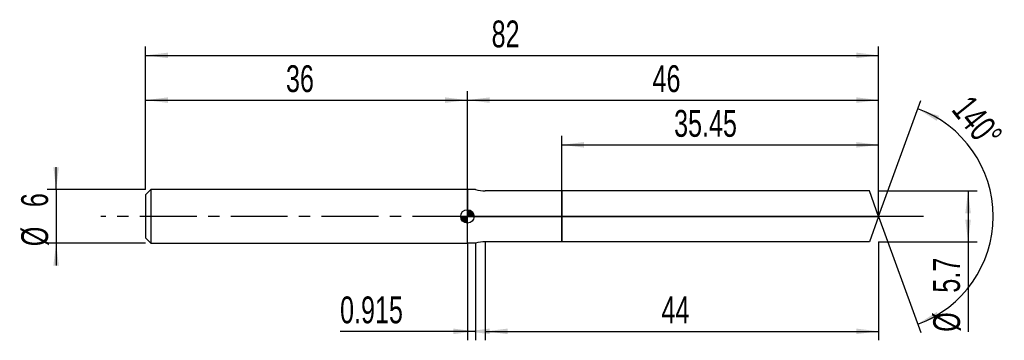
# Model space of a CAD drawing. Extents: x -14 to 96, y -14 to 22.
import ezdxf
from ezdxf.enums import TextEntityAlignment as Align

# ---------------------------------------------------------------- set-up
doc = ezdxf.new("R2010")
doc.units = 0
doc.linetypes.add('CENTER', pattern=[10.16, 6.35, -1.27, 1.27, -1.27])
doc.layers.get('0').update_dxf_attribs({"linetype": 'CONTINUOUS'})
for name, color, linetype in [('1', 4, 'CONTINUOUS'), ('2', 7, 'CONTINUOUS'), ('4', 2, 'CENTER'), ('CUT', 1, 'CONTINUOUS'), ('NOCUT', 7, 'CONTINUOUS'), ('SK1', 4, 'CONTINUOUS'), ('SK2', 7, 'CONTINUOUS'), ('SK4', 2, 'CENTER')]:
    doc.layers.add(name, color=color, linetype=linetype)
doc.dimstyles.new('SLDDIMSTYLE0', dxfattribs={"dimtxt": 3, "dimasz": 2.5, "dimexe": 0, "dimexo": 0.0625, "dimgap": 0.75, "dimtad": 1, "dimrnd": 1e-09, "dimzin": 12, "dimsah": 1, "dimcen": 0.09, "dimazin": 3, "dimtfac": 1, "dimtofl": 0, "dimtmove": 0, "dimatfit": 3})
doc.dimstyles.new('SLDDIMSTYLE1', dxfattribs={"dimtxt": 3, "dimasz": 2.5, "dimexe": 0, "dimexo": 0.0625, "dimgap": 0.75, "dimtad": 1, "dimrnd": 1e-09, "dimsah": 1, "dimcen": 0.09, "dimazin": 3, "dimtfac": 1, "dimtofl": 0, "dimtmove": 0, "dimatfit": 3})
doc.dimstyles.new('SLDDIMSTYLE2', dxfattribs={"dimtxt": 3, "dimasz": 2.5, "dimexe": 0, "dimexo": 0.0625, "dimgap": 0.75, "dimtad": 1, "dimzin": 12, "dimsah": 1, "dimcen": 0.09, "dimazin": 3, "dimtfac": 1, "dimtofl": 0, "dimtmove": 0, "dimatfit": 3})
doc.dimstyles.new('SLDDIMSTYLE3', dxfattribs={"dimtxt": 3, "dimasz": 2.5, "dimexe": 0, "dimexo": 0.0625, "dimgap": 0.75, "dimtad": 1, "dimrnd": 1e-09, "dimzin": 12, "dimsah": 1, "dimcen": 0.09, "dimazin": 3, "dimtfac": 1, "dimtmove": 0, "dimatfit": 3})

# ---------------------------------------------------------------- blocks, each defined once
blk = doc.blocks.new('_D')
at = {"layer": '2'}
for p, q in [((38, -2.85), (38, -13.85)), ((82, -2.85), (82, -13.85)), ((38, -12.85), (82, -12.85))]:
    blk.add_line(p, q, dxfattribs=at)
for points in [[(38, -12.85), (40.5, -13.16), (40.5, -12.54)], [(82, -12.85), (79.5, -12.54), (79.5, -13.16)]]:
    blk.add_solid(points, dxfattribs=at)
at = {"layer": '2', "width": 0.7}
blk.add_text('44', height=3, dxfattribs=at).set_placement((57.71, -12.85), align=Align.BOTTOM_LEFT)
blk = doc.blocks.new('_D_1')
at = {"layer": '2'}
for p, q in [((82, 2.85), (93, 2.85)), ((92, 2.85), (92, -2.85)), ((82, -2.85), (93, -2.85)), ((92, -2.85), (92, -12.9))]:
    blk.add_line(p, q, dxfattribs=at)
for points in [[(92, 2.85), (91.69, 0.35), (92.31, 0.35)], [(92, -2.85), (92.31, -0.35), (91.69, -0.35)]]:
    blk.add_solid(points, dxfattribs=at)
at = {"layer": '2', "width": 0.7}
for s, p in [('5.7', (91.99, -8.53)), ('%%c', (92, -12.9))]:
    blk.add_text(s, height=3, rotation=90, dxfattribs=at).set_placement(p, align=Align.BOTTOM_LEFT)
blk = doc.blocks.new('_D_2')
at = {"layer": '2'}
for p, q in [((36, -3), (36, -13.85)), ((36.91, -3), (36.91, -13.85)), ((36, -12.85), (21.76, -12.85)), ((36.91, -12.85), (36, -12.85))]:
    blk.add_line(p, q, dxfattribs=at)
for points in [[(36.91, -12.85), (34.41, -12.54), (34.41, -13.16)], [(36, -12.85), (38.5, -13.16), (38.5, -12.54)]]:
    blk.add_solid(points, dxfattribs=at)
at = {"layer": '2', "width": 0.7}
blk.add_text('0.915', height=3, dxfattribs=at).set_placement((21.76, -12.85), align=Align.BOTTOM_LEFT)
blk = doc.blocks.new('_D_3')
at = {"layer": '2'}
for p, q in [((46.55, 2.85), (46.55, 9)), ((82, 2.85), (82, 9)), ((46.55, 8), (82, 8))]:
    blk.add_line(p, q, dxfattribs=at)
for points in [[(46.55, 8), (49.05, 7.69), (49.05, 8.31)], [(82, 8), (79.5, 8.31), (79.5, 7.69)]]:
    blk.add_solid(points, dxfattribs=at)
at = {"layer": '2', "width": 0.7}
blk.add_text('35.45', height=3, dxfattribs=at).set_placement((59.12, 8), align=Align.BOTTOM_LEFT)
blk = doc.blocks.new('_D_4')
at = {"layer": '2'}
for q in [(86.72, 12.97), (86.72, -12.97)]:
    blk.add_line((82, 0), q, dxfattribs=at)
blk.add_arc((82, 0), 12.81, 289.9944, 70.0056, dxfattribs=at)
for points in [[(86.38, 12.03), (88.5, 10.68), (88.77, 11.24)], [(86.38, -12.03), (88.77, -11.24), (88.5, -10.68)]]:
    blk.add_solid(points, dxfattribs=at)
at = {"layer": '2', "width": 0.7}
blk.add_text('140°', height=3, rotation=-51.3402, dxfattribs=at).set_placement((89.34, 11.33), align=Align.BOTTOM_LEFT)
blk = doc.blocks.new('_D_5')
at = {"layer": 'SK2'}
for p, q in [((0, 3), (0, 19)), ((82, 3), (82, 19)), ((0, 18), (82, 18))]:
    blk.add_line(p, q, dxfattribs=at)
for points in [[(0, 18), (2.5, 17.69), (2.5, 18.31)], [(82, 18), (79.5, 18.31), (79.5, 17.69)]]:
    blk.add_solid(points, dxfattribs=at)
at = {"layer": 'SK2', "width": 0.7}
blk.add_text('82', height=3, dxfattribs=at).set_placement((38.71, 18), align=Align.BOTTOM_LEFT)
blk = doc.blocks.new('_D_6')
at = {"layer": 'SK2'}
for p, q in [((0, 3), (0, 14)), ((36, 3), (36, 14)), ((0, 13), (36, 13))]:
    blk.add_line(p, q, dxfattribs=at)
for points in [[(0, 13), (2.5, 12.69), (2.5, 13.31)], [(36, 13), (33.5, 13.31), (33.5, 12.69)]]:
    blk.add_solid(points, dxfattribs=at)
at = {"layer": 'SK2', "width": 0.7}
blk.add_text('36', height=3, dxfattribs=at).set_placement((15.71, 13), align=Align.BOTTOM_LEFT)
blk = doc.blocks.new('_D_7')
at = {"layer": 'SK2'}
for p, q in [((36, 0), (36, 14)), ((82, 0), (82, 14)), ((36, 13), (82, 13))]:
    blk.add_line(p, q, dxfattribs=at)
for points in [[(36, 13), (38.5, 12.69), (38.5, 13.31)], [(82, 13), (79.5, 13.31), (79.5, 12.69)]]:
    blk.add_solid(points, dxfattribs=at)
at = {"layer": 'SK2', "width": 0.7}
blk.add_text('46', height=3, dxfattribs=at).set_placement((56.71, 13), align=Align.BOTTOM_LEFT)
blk = doc.blocks.new('_D_8')
at = {"layer": 'SK2'}
for p, q in [((-10, 3), (-10, 5.5)), ((0, 3), (-11, 3)), ((-10, 3), (-10, -3)), ((0, -3), (-11, -3)), ((-10, -3), (-10, -5.5))]:
    blk.add_line(p, q, dxfattribs=at)
for points in [[(-10, 3), (-9.69, 5.5), (-10.31, 5.5)], [(-10, -3), (-10.31, -5.5), (-9.69, -5.5)]]:
    blk.add_solid(points, dxfattribs=at)
at = {"layer": 'SK2', "width": 0.7}
for s, p in [('6', (-10.01, 1.04)), ('%%c', (-10, -3.33))]:
    blk.add_text(s, height=3, rotation=90, dxfattribs=at).set_placement(p, align=Align.BOTTOM_LEFT)
blk = doc.blocks.new('*U11')
at = {"color": 0, "linetype": 'CONTINUOUS'}
for points in [[(0, 0), (0, 0.75), (0.15, 0)], [(0.15, 0), (0, 0.75), (0.15, 0.74)], [(0.15, 0), (0.15, 0.74), (0.29, 0)], [(0.29, 0), (0.15, 0.74), (0.29, 0.69)], [(0.29, 0), (0.29, 0.69), (0.42, 0)], [(0.42, 0), (0.29, 0.69), (0.42, 0.62)], [(0.42, 0), (0.42, 0.62), (0.53, 0)], [(0.53, 0), (0.42, 0.62), (0.53, 0.53)], [(0.53, 0), (0.53, 0.53), (0.62, 0)], [(0.62, 0), (0.53, 0.53), (0.62, 0.42)], [(0.62, 0), (0.62, 0.42), (0.69, 0)], [(0.69, 0), (0.62, 0.42), (0.69, 0.29)], [(0.69, 0), (0.69, 0.29), (0.74, 0)], [(0.74, 0), (0.69, 0.29), (0.74, 0.15)], [(0.74, 0), (0.74, 0.15), (0.75, 0)]]:
    blk.add_solid(points, dxfattribs=at)
blk = doc.blocks.new('*U12')
at = {"color": 0, "linetype": 'CONTINUOUS'}
for points in [[(-0.74, -0.13), (-0.75, 0), (-0.74, 0)], [(-0.74, -0.13), (-0.74, 0), (-0.7, -0.26)], [(-0.7, -0.26), (-0.74, 0), (-0.7, 0)], [(-0.7, -0.26), (-0.7, 0), (-0.65, -0.38)], [(-0.65, -0.38), (-0.7, 0), (-0.65, 0)], [(-0.65, -0.38), (-0.65, 0), (-0.57, -0.48)], [(-0.57, -0.48), (-0.65, 0), (-0.57, 0)], [(-0.57, -0.48), (-0.57, 0), (-0.48, -0.57)], [(-0.48, -0.57), (-0.57, 0), (-0.48, 0)], [(-0.48, -0.57), (-0.48, 0), (-0.38, -0.65)], [(-0.38, -0.65), (-0.48, 0), (-0.38, 0)], [(-0.38, -0.65), (-0.38, 0), (-0.26, -0.7)], [(-0.26, -0.7), (-0.38, 0), (-0.26, 0)], [(-0.26, -0.7), (-0.26, 0), (-0.13, -0.74)], [(-0.13, -0.74), (-0.26, 0), (-0.13, 0)], [(-0.13, -0.74), (-0.13, 0), (0, -0.75)], [(0, -0.75), (-0.13, 0), (0, 0)]]:
    blk.add_solid(points, dxfattribs=at)
blk = doc.blocks.new('SW_DOWELSYMBOL_0')
at = {"layer": 'SK1', "color": 0}
blk.add_circle((0, 0), 0.75, dxfattribs=at)
at = {"color": 0, "linetype": 'CONTINUOUS'}
for name in ['*U12', '*U11']:
    blk.add_blockref(name, (0, 0), dxfattribs=at)

msp = doc.modelspace()

# ---------------------------------------------------------------- linework, layer by layer
at = {"layer": '1'}
for p, q in [((36.915, 3), (36, 3)), ((36, 3), (36, 0)), ((46.55, 2.85), (38, 2.85)), ((80.963, 2.85), (46.55, 2.85)), ((46.55, 2.85), (46.55, 0)), ((46.55, 0), (46.55, 2.85)), ((82, 0), (80.963, 2.85)), ((36, -3), (36, 0)), ((46.55, -2.85), (46.55, 0)), ((46.55, 0), (46.55, -2.85)), ((82, 0), (80.963, -2.85)), ((36.915, -3), (36, -3)), ((46.55, -2.85), (38, -2.85)), ((80.963, -2.85), (46.55, -2.85))]:
    msp.add_line(p, q, dxfattribs=at)
for centre, start, end in [((38, 6.85), 254.25945, 270), ((38, -6.85), 90, 105.74055)]:
    msp.add_arc(centre, 4, start, end, dxfattribs=at)
at = {"layer": '4'}
msp.add_line((82, 0), (36, 0), dxfattribs=at)
at = {"layer": 'CUT'}
for p, q in [((80.963, 2.85), (46.55, 2.85)), ((46.55, 2.85), (46.55, 0)), ((82, 0), (80.963, 2.85)), ((46.55, 0), (82, 0))]:
    msp.add_line(p, q, dxfattribs=at)
at = {"layer": 'NOCUT'}
for p, q in [((36.915, 3), (36, 3)), ((36, 3), (36, 0)), ((46.55, 2.85), (38, 2.85)), ((46.55, 0), (46.55, 2.85)), ((36, 0), (46.55, 0))]:
    msp.add_line(p, q, dxfattribs=at)
msp.add_arc((38, 6.85), 4, 254.25945, 270, dxfattribs=at)
at = {"layer": 'SK1'}
for p, q in [((0.6, 3), (0, 2.4)), ((0, 2.4), (0, 0)), ((36, 3), (0.6, 3)), ((0.6, 3), (0.6, -3)), ((0, 0), (0, -2.4)), ((0, -2.4), (0.6, -3)), ((0.6, -3), (36, -3))]:
    msp.add_line(p, q, dxfattribs=at)
msp.add_circle((36, 0), 0.75, dxfattribs=at)
at = {"layer": 'SK4'}
msp.add_line((87, 0), (-5, 0), dxfattribs=at)

# ---------------------------------------------------------------- block references
at = {"layer": 'SK1'}
msp.add_blockref('SW_DOWELSYMBOL_0', (36, 0), dxfattribs=at)

# ---------------------------------------------------------------- texts
at = {"layer": 'SK2', "width": 0.7}
msp.add_text('AP1', height=0.05, dxfattribs=at).set_placement((36, -0.018), align=Align.BOTTOM_LEFT)

# ---------------------------------------------------------------- dimensions: what is measured, and where the dimension line sits
at = {"layer": '2'}
dim = msp.add_angular_dim_2l(base=(94.806, 0), line1=((82, 0), (80.963, 2.85)), line2=((80.963, -2.85), (82, 0)), dimstyle='SLDDIMSTYLE2', dxfattribs=at)
dim.commit()
dim.dimension.update_dxf_attribs({"geometry": '_D_4', "text_midpoint": (92, 8), "dimtype": 162})
for base, p1, p2, dimstyle, picture, middle in [((82, 8), (46.55, 2.85), (82, 2.85), 'SLDDIMSTYLE0', '_D_3', (64.275, 8)), ((36, -12.85), (36.915, -3), (36, -3), 'SLDDIMSTYLE1', '_D_2', (26.915, -12.85)), ((82, -12.85), (38, -2.85), (82, -2.85), 'SLDDIMSTYLE0', '_D', (60, -12.85))]:
    dim = msp.add_linear_dim(base=base, p1=p1, p2=p2, dimstyle=dimstyle, dxfattribs=at)
    dim.commit()
    dim.dimension.update_dxf_attribs({"geometry": picture, "text_midpoint": middle, "dimtype": 160})
dim = msp.add_linear_dim(base=(92, -2.85), p1=(82, 2.85), p2=(82, -2.85), angle=90, text='%%c<>', dimstyle='SLDDIMSTYLE0', dxfattribs=at)
dim.commit()
dim.dimension.update_dxf_attribs({"geometry": '_D_1', "text_midpoint": (92, -7.85), "dimtype": 160})
at = {"layer": 'SK2'}
for base, p1, p2, picture, middle in [((82, 18), (0, 3), (82, 3), '_D_5', (41, 18)), ((36, 13), (0, 3), (36, 3), '_D_6', (18, 13)), ((82, 13), (36, 0), (82, 0), '_D_7', (59, 13))]:
    dim = msp.add_linear_dim(base=base, p1=p1, p2=p2, dimstyle='SLDDIMSTYLE0', dxfattribs=at)
    dim.commit()
    dim.dimension.update_dxf_attribs({"geometry": picture, "text_midpoint": middle, "dimtype": 160})
dim = msp.add_linear_dim(base=(-10, -3), p1=(0, 3), p2=(0, -3), angle=90, text='%%c<>', dimstyle='SLDDIMSTYLE3', dxfattribs=at)
dim.commit()
dim.dimension.update_dxf_attribs({"geometry": '_D_8', "text_midpoint": (-10, 0), "dimtype": 160})

doc.saveas('drawing.dxf')
